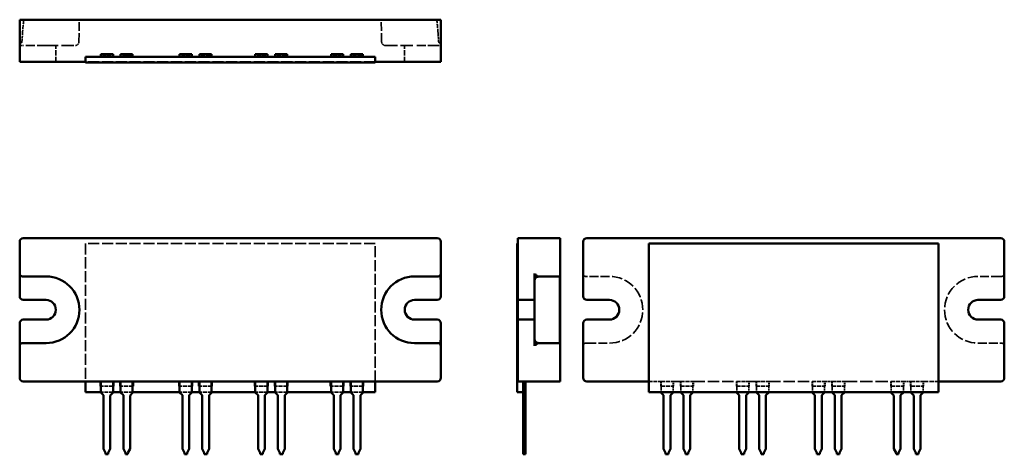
# Model space of a CAD drawing. Header units: millimetres. Extents: x 14 to 204, y 46 to 129.
import ezdxf

# ---------------------------------------------------------------- set-up
doc = ezdxf.new("R2010")
doc.units = ezdxf.units.MM
doc.header["$LTSCALE"] = 0.5
doc.linetypes.add('DASHED', pattern=[0.2068, 0.1655, -0.0413])
doc.layers.add('Arêtes cachées(ISO)', color=7, linetype='DASHED', lineweight=35)
doc.layers.add('Arêtes visibles(ISO)', color=7, linetype='Continuous', lineweight=50)

msp = doc.modelspace()

# ---------------------------------------------------------------- linework, layer by layer
at = {"layer": 'Arêtes cachées(ISO)', "ltscale": 20.513596}
for p, q in [((19.36, 129.43), (15.12, 129.43)), ((94.72, 129.43), (90.48, 129.43)), ((128.09, 79.94), (123.85, 79.94)), ((203.45, 79.94), (199.21, 79.94)), ((123.85, 67.07), (128.09, 67.07)), ((199.21, 67.07), (203.45, 67.07))]:
    msp.add_line(p, q, dxfattribs=at)
at = {"layer": 'Arêtes cachées(ISO)', "ltscale": 24.441263}
for p, q in [((19.36, 129.43), (25.79, 129.43)), ((84.04, 129.43), (90.48, 129.43))]:
    msp.add_line(p, q, dxfattribs=at)
at = {"layer": 'Arêtes cachées(ISO)', "ltscale": 20.371655}
for p, q in [((25.72, 125.22), (25.79, 129.43)), ((84.12, 125.22), (84.04, 129.43))]:
    msp.add_line(p, q, dxfattribs=at)
at = {"layer": 'Arêtes cachées(ISO)', "ltscale": 0.247391}
for p, q in [((25.79, 129.43), (25.79, 129.5)), ((84.04, 129.43), (84.04, 129.5))]:
    msp.add_line(p, q, dxfattribs=at)
at = {"layer": 'Arêtes cachées(ISO)', "ltscale": 0.920891}
for p, q in [((14.28, 124.53), (14.33, 124.53)), ((95.51, 124.53), (95.56, 124.53))]:
    msp.add_line(p, q, dxfattribs=at)
at = {"layer": 'Arêtes cachées(ISO)', "ltscale": 1.454854}
for p, q in [((14.33, 124.53), (14.34, 124.91)), ((95.5, 124.91), (95.51, 124.53))]:
    msp.add_line(p, q, dxfattribs=at)
at = {"layer": 'Arêtes cachées(ISO)', "ltscale": 2.84345}
for p, q in [((15.04, 124.53), (14.33, 124.53)), ((95.51, 124.53), (94.79, 124.53))]:
    msp.add_line(p, q, dxfattribs=at)
at = {"layer": 'Arêtes cachées(ISO)', "ltscale": 20.869131}
for p, q in [((19.36, 124.53), (15.04, 124.53)), ((94.79, 124.53), (90.48, 124.53))]:
    msp.add_line(p, q, dxfattribs=at)
at = {"layer": 'Arêtes cachées(ISO)', "ltscale": 28.671904}
for p, q in [((19.36, 124.53), (25.02, 124.53)), ((84.82, 124.53), (90.48, 124.53))]:
    msp.add_line(p, q, dxfattribs=at)
at = {"layer": 'Arêtes cachées(ISO)', "ltscale": 12.165568}
for p, q in [((21.26, 121.34), (21.26, 124.53)), ((88.57, 121.34), (88.57, 124.53))]:
    msp.add_line(p, q, dxfattribs=at)
at = {"layer": 'Arêtes cachées(ISO)', "ltscale": 25.734549}
for p, q in [((82.86, 121.34), (26.98, 121.34)), ((82.86, 86.29), (26.98, 86.29))]:
    msp.add_line(p, q, dxfattribs=at)
at = {"layer": 'Arêtes cachées(ISO)', "ltscale": 25.755653}
for p, q in [((26.98, 86.29), (26.98, 59.66)), ((82.86, 59.66), (82.86, 86.29))]:
    msp.add_line(p, q, dxfattribs=at)
at = {"layer": 'Arêtes cachées(ISO)', "ltscale": 3.405574}
for p, q in [((123.06, 79.36), (123.06, 80.25)), ((204.24, 80.25), (204.24, 79.36)), ((123.06, 66.75), (123.06, 67.65)), ((204.24, 67.65), (204.24, 66.75))]:
    msp.add_line(p, q, dxfattribs=at)
at = {"layer": 'Arêtes cachées(ISO)', "ltscale": 9.700628}
for p, q in [((123.56, 79.94), (123.85, 79.94)), ((203.45, 79.94), (203.74, 79.94)), ((123.85, 67.07), (123.56, 67.07)), ((203.74, 67.07), (203.45, 67.07))]:
    msp.add_line(p, q, dxfattribs=at)
at = {"layer": 'Arêtes cachées(ISO)', "ltscale": 8.657533}
msp.add_line((135.71, 59.66), (137.98, 59.66), dxfattribs=at)
at = {"layer": 'Arêtes cachées(ISO)', "ltscale": 0.290035}
for p, q in [((137.98, 59.66), (138.06, 59.66)), ((140.4, 59.66), (140.48, 59.66)), ((141.78, 59.66), (141.86, 59.66)), ((144.21, 59.66), (144.29, 59.66)), ((152.59, 59.66), (152.66, 59.66)), ((155.01, 59.66), (155.08, 59.66)), ((156.39, 59.66), (156.47, 59.66)), ((158.82, 59.66), (158.89, 59.66)), ((167.19, 59.66), (167.27, 59.66)), ((169.61, 59.66), (169.69, 59.66)), ((170.99, 59.66), (171.07, 59.66)), ((173.42, 59.66), (173.5, 59.66)), ((182.41, 59.66), (182.48, 59.66)), ((184.83, 59.66), (184.9, 59.66)), ((186.2, 59.66), (186.28, 59.66)), ((188.64, 59.66), (188.71, 59.66))]:
    msp.add_line(p, q, dxfattribs=at)
at = {"layer": 'Arêtes cachées(ISO)', "ltscale": 3.519691}
for p, q in [((137.98, 59.66), (137.98, 58.73)), ((138.06, 59.66), (138.06, 58.73)), ((140.4, 58.73), (140.4, 59.66)), ((140.48, 58.73), (140.48, 59.66)), ((141.78, 59.66), (141.78, 58.73)), ((141.86, 59.66), (141.86, 58.73)), ((144.21, 58.73), (144.21, 59.66)), ((144.29, 58.73), (144.29, 59.66)), ((152.59, 59.66), (152.59, 58.73)), ((152.66, 59.66), (152.66, 58.73)), ((155.01, 58.73), (155.01, 59.66)), ((155.08, 58.73), (155.08, 59.66)), ((156.39, 59.66), (156.39, 58.73)), ((156.47, 59.66), (156.47, 58.73)), ((158.82, 58.73), (158.82, 59.66)), ((158.89, 58.73), (158.89, 59.66)), ((167.19, 59.66), (167.19, 58.73)), ((167.27, 59.66), (167.27, 58.73)), ((169.61, 58.73), (169.61, 59.66)), ((169.69, 58.73), (169.69, 59.66)), ((170.99, 59.66), (170.99, 58.73)), ((171.07, 59.66), (171.07, 58.73)), ((173.42, 58.73), (173.42, 59.66)), ((173.5, 58.73), (173.5, 59.66)), ((182.41, 59.66), (182.41, 58.73)), ((182.48, 59.66), (182.48, 58.73)), ((184.83, 58.73), (184.83, 59.66)), ((184.9, 58.73), (184.9, 59.66)), ((186.2, 59.66), (186.2, 58.73)), ((186.28, 59.66), (186.28, 58.73)), ((188.64, 58.73), (188.64, 59.66)), ((188.71, 58.73), (188.71, 59.66))]:
    msp.add_line(p, q, dxfattribs=at)
at = {"layer": 'Arêtes cachées(ISO)', "ltscale": 8.916989}
for p, q in [((138.06, 59.66), (140.4, 59.66)), ((152.66, 59.66), (155.01, 59.66)), ((167.27, 59.66), (169.61, 59.66)), ((182.48, 59.66), (184.83, 59.66)), ((36.08, 58.73), (33.74, 58.73)), ((36.08, 57.59), (33.74, 57.59)), ((51.3, 58.73), (48.96, 58.73)), ((51.3, 57.59), (48.96, 57.59)), ((65.9, 58.73), (63.56, 58.73)), ((65.9, 57.59), (63.56, 57.59)), ((80.51, 58.73), (78.17, 58.73)), ((80.51, 57.59), (78.17, 57.59))]:
    msp.add_line(p, q, dxfattribs=at)
at = {"layer": 'Arêtes cachées(ISO)', "ltscale": 4.974874}
for p, q in [((140.48, 59.66), (141.78, 59.66)), ((155.08, 59.66), (156.39, 59.66)), ((169.69, 59.66), (170.99, 59.66))]:
    msp.add_line(p, q, dxfattribs=at)
at = {"layer": 'Arêtes cachées(ISO)', "ltscale": 8.951425}
for p, q in [((141.86, 59.66), (144.21, 59.66)), ((156.47, 59.66), (158.82, 59.66)), ((171.07, 59.66), (173.42, 59.66)), ((47.5, 58.73), (45.15, 58.73)), ((47.5, 57.59), (45.15, 57.59)), ((62.1, 58.73), (59.75, 58.73)), ((62.1, 57.59), (59.75, 57.59)), ((76.71, 58.73), (74.36, 58.73)), ((76.71, 57.59), (74.36, 57.59))]:
    msp.add_line(p, q, dxfattribs=at)
at = {"layer": 'Arêtes cachées(ISO)', "ltscale": 26.759031}
for p, q in [((144.29, 59.66), (152.59, 59.66)), ((158.89, 59.66), (167.19, 59.66))]:
    msp.add_line(p, q, dxfattribs=at)
at = {"layer": 'Arêtes cachées(ISO)', "ltscale": 28.724215}
msp.add_line((173.5, 59.66), (182.41, 59.66), dxfattribs=at)
at = {"layer": 'Arêtes cachées(ISO)', "ltscale": 4.949756}
msp.add_line((184.9, 59.66), (186.2, 59.66), dxfattribs=at)
at = {"layer": 'Arêtes cachées(ISO)', "ltscale": 8.976543}
for p, q in [((186.28, 59.66), (188.64, 59.66)), ((32.29, 58.73), (29.93, 58.73)), ((32.29, 57.59), (29.93, 57.59))]:
    msp.add_line(p, q, dxfattribs=at)
at = {"layer": 'Arêtes cachées(ISO)', "ltscale": 10.955159}
msp.add_line((188.71, 59.66), (191.59, 59.66), dxfattribs=at)
at = {"layer": 'Arêtes cachées(ISO)', "ltscale": 1.903676}
for p, q in [((111.42, 57.56), (111.92, 57.56)), ((111.42, 57.56), (111.92, 57.56)), ((111.42, 57.51), (111.92, 57.51)), ((111.42, 57.51), (111.92, 57.51)), ((111.42, 57.5), (111.92, 57.5)), ((111.42, 57.5), (111.92, 57.5)), ((111.42, 57.02), (111.92, 57.02)), ((111.42, 56.98), (111.92, 56.98))]:
    msp.add_line(p, q, dxfattribs=at)
at = {"layer": 'Arêtes cachées(ISO)', "ltscale": 9.49726}
for p, q in [((137.98, 58.73), (140.48, 58.73)), ((152.59, 58.73), (155.08, 58.73)), ((167.19, 58.73), (169.69, 58.73)), ((182.41, 58.73), (184.9, 58.73))]:
    msp.add_line(p, q, dxfattribs=at)
at = {"layer": 'Arêtes cachées(ISO)', "ltscale": 4.356619}
for p, q in [((138.06, 57.59), (138.06, 58.73)), ((140.4, 58.73), (140.4, 57.59)), ((141.86, 57.59), (141.86, 58.73)), ((144.21, 58.73), (144.21, 57.59)), ((152.66, 57.59), (152.66, 58.73)), ((155.01, 58.73), (155.01, 57.59)), ((156.47, 57.59), (156.47, 58.73)), ((158.82, 58.73), (158.82, 57.59)), ((167.27, 57.59), (167.27, 58.73)), ((169.61, 58.73), (169.61, 57.59)), ((171.07, 57.59), (171.07, 58.73)), ((173.42, 58.73), (173.42, 57.59)), ((182.48, 58.73), (182.48, 57.59)), ((184.83, 57.59), (184.83, 58.73)), ((186.28, 57.59), (186.28, 58.73)), ((188.64, 58.73), (188.64, 57.59))]:
    msp.add_line(p, q, dxfattribs=at)
at = {"layer": 'Arêtes cachées(ISO)', "ltscale": 9.531695}
for p, q in [((141.78, 58.73), (144.29, 58.73)), ((156.39, 58.73), (158.89, 58.73)), ((170.99, 58.73), (173.5, 58.73))]:
    msp.add_line(p, q, dxfattribs=at)
at = {"layer": 'Arêtes cachées(ISO)', "ltscale": 9.556814}
msp.add_line((186.2, 58.73), (188.71, 58.73), dxfattribs=at)
at = {"layer": 'Arêtes cachées(ISO)', "ltscale": 6.485805, "flags": 128}
for points in [[(14.7, 125.21), (14.71, 125.28), (14.71, 125.35), (14.72, 125.42), (14.73, 125.49), (14.73, 125.57), (14.74, 125.64), (14.74, 125.71), (14.75, 125.78), (14.75, 125.85), (14.76, 125.92), (14.76, 125.99), (14.77, 126.06), (14.78, 126.13), (14.78, 126.2), (14.79, 126.27), (14.79, 126.34), (14.8, 126.41), (14.8, 126.49), (14.81, 126.56), (14.81, 126.63), (14.81, 126.7), (14.82, 126.77), (14.82, 126.84), (14.83, 126.91)], [(95.01, 126.91), (95.01, 126.84), (95.02, 126.77), (95.02, 126.7), (95.03, 126.63), (95.03, 126.56), (95.04, 126.49), (95.04, 126.41), (95.05, 126.34), (95.05, 126.27), (95.06, 126.2), (95.06, 126.13), (95.07, 126.06), (95.07, 125.99), (95.08, 125.92), (95.08, 125.85), (95.09, 125.78), (95.1, 125.71), (95.1, 125.64), (95.11, 125.57), (95.11, 125.49), (95.12, 125.42), (95.12, 125.35), (95.13, 125.28), (95.13, 125.21)], [(123.56, 67.07), (123.55, 67.07), (123.55, 67.07), (123.54, 67.07), (123.54, 67.07), (123.54, 67.07), (123.53, 67.07), (123.53, 67.07), (123.52, 67.06), (123.52, 67.06), (123.51, 67.06), (123.51, 67.06), (123.5, 67.06), (123.49, 67.06), (123.49, 67.06), (123.48, 67.06), (123.48, 67.06), (123.47, 67.06), (123.47, 67.06), (123.46, 67.06), (123.46, 67.06), (123.45, 67.06), (123.45, 67.05), (123.44, 67.05), (123.43, 67.05)], [(203.87, 67.05), (203.86, 67.05), (203.85, 67.05), (203.85, 67.06), (203.84, 67.06), (203.84, 67.06), (203.83, 67.06), (203.83, 67.06), (203.82, 67.06), (203.81, 67.06), (203.81, 67.06), (203.8, 67.06), (203.8, 67.06), (203.79, 67.06), (203.79, 67.06), (203.78, 67.06), (203.78, 67.06), (203.77, 67.07), (203.77, 67.07), (203.76, 67.07), (203.76, 67.07), (203.75, 67.07), (203.75, 67.07), (203.74, 67.07), (203.74, 67.07)]]:
    msp.add_lwpolyline(points, dxfattribs=at)
at = {"layer": 'Arêtes cachées(ISO)', "ltscale": 2.324016, "flags": 128}
for points in [[(14.34, 124.91), (14.35, 124.92), (14.37, 124.92), (14.38, 124.92), (14.4, 124.93), (14.42, 124.93), (14.44, 124.94), (14.45, 124.95), (14.47, 124.96), (14.49, 124.97), (14.51, 124.98), (14.53, 124.99), (14.55, 125), (14.57, 125.01), (14.59, 125.03), (14.61, 125.04), (14.62, 125.06), (14.64, 125.07), (14.65, 125.09), (14.67, 125.11), (14.68, 125.13), (14.69, 125.15), (14.69, 125.17), (14.7, 125.19), (14.7, 125.21)], [(204.23, 66.76), (204.22, 66.79), (204.2, 66.81), (204.19, 66.84), (204.17, 66.86), (204.15, 66.88), (204.13, 66.9), (204.11, 66.92), (204.09, 66.94), (204.07, 66.95), (204.05, 66.97), (204.04, 66.98), (204.02, 66.99), (204, 67), (203.98, 67.01), (203.96, 67.02), (203.95, 67.03), (203.93, 67.03), (203.92, 67.04), (203.9, 67.04), (203.89, 67.04), (203.88, 67.05), (203.87, 67.05), (203.87, 67.05), (203.87, 67.05)]]:
    msp.add_lwpolyline(points, dxfattribs=at)
at = {"layer": 'Arêtes cachées(ISO)', "ltscale": 2.324026, "flags": 128}
for points in [[(95.13, 125.21), (95.14, 125.19), (95.14, 125.17), (95.15, 125.15), (95.16, 125.13), (95.17, 125.11), (95.18, 125.1), (95.2, 125.08), (95.21, 125.06), (95.23, 125.05), (95.25, 125.03), (95.27, 125.02), (95.28, 125), (95.3, 124.99), (95.32, 124.98), (95.34, 124.97), (95.36, 124.96), (95.38, 124.95), (95.4, 124.94), (95.42, 124.93), (95.44, 124.93), (95.46, 124.92), (95.47, 124.92), (95.49, 124.92), (95.5, 124.91)], [(123.43, 67.05), (123.43, 67.05), (123.43, 67.05), (123.42, 67.05), (123.41, 67.05), (123.4, 67.04), (123.38, 67.04), (123.37, 67.03), (123.36, 67.03), (123.34, 67.02), (123.32, 67.01), (123.3, 67), (123.28, 66.99), (123.26, 66.98), (123.24, 66.97), (123.22, 66.95), (123.2, 66.94), (123.18, 66.92), (123.16, 66.9), (123.15, 66.88), (123.13, 66.86), (123.11, 66.84), (123.1, 66.81), (123.08, 66.79), (123.07, 66.76)]]:
    msp.add_lwpolyline(points, dxfattribs=at)
at = {"layer": 'Arêtes cachées(ISO)', "ltscale": 3.732745, "flags": 128}
for points in [[(123.06, 79.36), (123.06, 79.39), (123.06, 79.43), (123.06, 79.47), (123.06, 79.51), (123.06, 79.54), (123.06, 79.58), (123.06, 79.62), (123.06, 79.66), (123.06, 79.71), (123.06, 79.75), (123.06, 79.79), (123.06, 79.83), (123.06, 79.87), (123.06, 79.91), (123.06, 79.95), (123.07, 79.98), (123.07, 80.02), (123.07, 80.05), (123.07, 80.09), (123.07, 80.12), (123.07, 80.15), (123.07, 80.18), (123.07, 80.21), (123.07, 80.24)], [(204.23, 80.24), (204.23, 80.21), (204.23, 80.18), (204.23, 80.15), (204.23, 80.12), (204.23, 80.09), (204.23, 80.05), (204.23, 80.02), (204.23, 79.98), (204.23, 79.95), (204.23, 79.91), (204.23, 79.87), (204.24, 79.83), (204.24, 79.79), (204.24, 79.75), (204.24, 79.71), (204.24, 79.66), (204.24, 79.62), (204.24, 79.58), (204.24, 79.54), (204.24, 79.51), (204.24, 79.47), (204.24, 79.43), (204.24, 79.39), (204.24, 79.36)]]:
    msp.add_lwpolyline(points, dxfattribs=at)
at = {"layer": 'Arêtes cachées(ISO)', "ltscale": 2.324019, "flags": 128}
msp.add_lwpolyline([(123.07, 80.24), (123.08, 80.21), (123.1, 80.19), (123.11, 80.17), (123.13, 80.14), (123.15, 80.12), (123.17, 80.1), (123.19, 80.08), (123.2, 80.07), (123.22, 80.05), (123.24, 80.04), (123.26, 80.02), (123.28, 80.01), (123.3, 80), (123.32, 79.99), (123.34, 79.98), (123.35, 79.98), (123.37, 79.97), (123.38, 79.97), (123.4, 79.96), (123.41, 79.96), (123.42, 79.96), (123.42, 79.95), (123.43, 79.95), (123.43, 79.95)], dxfattribs=at)
at = {"layer": 'Arêtes cachées(ISO)', "ltscale": 6.485804, "flags": 128}
for points in [[(123.43, 79.95), (123.44, 79.95), (123.45, 79.95), (123.45, 79.95), (123.46, 79.95), (123.46, 79.95), (123.47, 79.94), (123.47, 79.94), (123.48, 79.94), (123.48, 79.94), (123.49, 79.94), (123.49, 79.94), (123.5, 79.94), (123.51, 79.94), (123.51, 79.94), (123.52, 79.94), (123.52, 79.94), (123.53, 79.94), (123.53, 79.94), (123.54, 79.94), (123.54, 79.94), (123.54, 79.94), (123.55, 79.94), (123.55, 79.94), (123.56, 79.94)], [(203.74, 79.94), (203.74, 79.94), (203.75, 79.94), (203.75, 79.94), (203.76, 79.94), (203.76, 79.94), (203.77, 79.94), (203.77, 79.94), (203.78, 79.94), (203.78, 79.94), (203.79, 79.94), (203.79, 79.94), (203.8, 79.94), (203.8, 79.94), (203.81, 79.94), (203.81, 79.94), (203.82, 79.94), (203.83, 79.94), (203.83, 79.94), (203.84, 79.95), (203.84, 79.95), (203.85, 79.95), (203.85, 79.95), (203.86, 79.95), (203.87, 79.95)]]:
    msp.add_lwpolyline(points, dxfattribs=at)
at = {"layer": 'Arêtes cachées(ISO)', "ltscale": 2.324028, "flags": 128}
msp.add_lwpolyline([(203.87, 79.95), (203.87, 79.95), (203.87, 79.95), (203.88, 79.96), (203.89, 79.96), (203.9, 79.96), (203.91, 79.97), (203.93, 79.97), (203.94, 79.98), (203.96, 79.98), (203.98, 79.99), (204, 80), (204.01, 80.01), (204.03, 80.02), (204.05, 80.04), (204.07, 80.05), (204.09, 80.07), (204.11, 80.08), (204.13, 80.1), (204.15, 80.12), (204.17, 80.14), (204.19, 80.17), (204.2, 80.19), (204.22, 80.21), (204.23, 80.24)], dxfattribs=at)
at = {"layer": 'Arêtes cachées(ISO)', "ltscale": 3.732741, "flags": 128}
for points in [[(123.07, 66.76), (123.07, 66.79), (123.07, 66.82), (123.07, 66.85), (123.07, 66.89), (123.07, 66.92), (123.07, 66.95), (123.07, 66.99), (123.07, 67.02), (123.06, 67.06), (123.06, 67.1), (123.06, 67.13), (123.06, 67.17), (123.06, 67.21), (123.06, 67.26), (123.06, 67.3), (123.06, 67.34), (123.06, 67.38), (123.06, 67.42), (123.06, 67.46), (123.06, 67.5), (123.06, 67.54), (123.06, 67.57), (123.06, 67.61), (123.06, 67.65)], [(204.24, 67.65), (204.24, 67.61), (204.24, 67.57), (204.24, 67.54), (204.24, 67.5), (204.24, 67.46), (204.24, 67.42), (204.24, 67.38), (204.24, 67.34), (204.24, 67.3), (204.24, 67.26), (204.24, 67.21), (204.24, 67.17), (204.23, 67.13), (204.23, 67.1), (204.23, 67.06), (204.23, 67.02), (204.23, 66.99), (204.23, 66.95), (204.23, 66.92), (204.23, 66.89), (204.23, 66.85), (204.23, 66.82), (204.23, 66.79), (204.23, 66.76)]]:
    msp.add_lwpolyline(points, dxfattribs=at)
at = {"layer": 'Arêtes cachées(ISO)', "ltscale": 4.140003}
for centre, start, end in [((25.02, 125.23), 270, 359), ((84.82, 125.23), 181, 270)]:
    msp.add_arc(centre, 0.7, start, end, dxfattribs=at)
at = {"layer": 'Arêtes cachées(ISO)', "ltscale": 0.920891}
for centre, start, end in [((123.56, 80.49), 180, 205.2118), ((203.74, 80.49), 334.7882, 0), ((123.56, 66.52), 154.7882, 180), ((203.74, 66.52), 0, 25.2118)]:
    msp.add_arc(centre, 0.55, start, end, dxfattribs=at)
at = {"layer": 'Arêtes cachées(ISO)', "ltscale": 1.454854}
for centre, start, end in [((123.56, 80.49), 205.2118, 206.7963), ((203.74, 80.49), 333.2037, 334.7882), ((123.56, 66.52), 153.2037, 154.7882), ((203.74, 66.52), 25.2118, 26.7963)]:
    msp.add_arc(centre, 0.55, start, end, dxfattribs=at)
at = {"layer": 'Arêtes cachées(ISO)', "ltscale": 24.441263}
for centre, start, end in [((128.09, 73.5), 270, 90), ((199.21, 73.5), 90, 270)]:
    msp.add_arc(centre, 6.44, start, end, dxfattribs=at)
at = {"layer": 'Arêtes cachées(ISO)', "ltscale": 9.700628}
for centre, major_axis, start_param, end_param in [((14.42, 89.32), (0.7, 40.11), 0.000305, 0.356521), ((95.42, 89.32), (-0.7, 40.11), 5.926664, 6.282881)]:
    msp.add_ellipse(centre, major_axis=major_axis, ratio=0.01745, start_param=start_param, end_param=end_param, dxfattribs=at)
at = {"layer": 'Arêtes visibles(ISO)'}
for p, q in [((14.28, 129.5), (14.98, 129.5)), ((14.28, 121.34), (14.28, 129.5)), ((94.86, 129.5), (14.98, 129.5)), ((94.86, 129.5), (95.56, 129.5)), ((95.56, 121.34), (95.56, 129.5)), ((26.98, 122.34), (26.98, 121.24)), ((82.86, 122.34), (26.98, 122.34)), ((29.93, 122.35), (29.86, 122.35)), ((29.86, 122.34), (29.86, 122.35)), ((30.48, 122.85), (29.93, 122.85)), ((29.93, 122.35), (29.93, 122.85)), ((29.93, 122.35), (30.48, 122.35)), ((30.87, 122.85), (30.48, 122.85)), ((30.48, 122.35), (30.48, 122.85)), ((30.48, 122.35), (30.87, 122.35)), ((31.37, 122.85), (30.87, 122.85)), ((30.87, 122.35), (30.87, 122.85)), ((30.87, 122.35), (31.37, 122.35)), ((31.76, 122.85), (31.37, 122.85)), ((31.37, 122.35), (31.37, 122.85)), ((31.37, 122.35), (31.76, 122.35)), ((32.29, 122.85), (31.76, 122.85)), ((31.76, 122.35), (31.76, 122.85)), ((31.76, 122.35), (32.29, 122.35)), ((32.29, 122.35), (32.29, 122.85)), ((32.37, 122.35), (32.29, 122.35)), ((32.37, 122.34), (32.37, 122.35)), ((33.74, 122.35), (33.67, 122.35)), ((33.67, 122.34), (33.67, 122.35)), ((34.29, 122.85), (33.74, 122.85)), ((33.74, 122.35), (33.74, 122.85)), ((34.29, 122.35), (33.74, 122.35)), ((34.68, 122.85), (34.29, 122.85)), ((34.29, 122.35), (34.29, 122.85)), ((34.68, 122.35), (34.29, 122.35)), ((35.18, 122.85), (34.68, 122.85)), ((34.68, 122.35), (34.68, 122.85)), ((35.18, 122.35), (34.68, 122.35)), ((35.57, 122.85), (35.18, 122.85)), ((35.18, 122.35), (35.18, 122.85)), ((35.57, 122.35), (35.18, 122.35)), ((36.08, 122.85), (35.57, 122.85)), ((35.57, 122.35), (35.57, 122.85)), ((36.08, 122.35), (35.57, 122.35)), ((36.08, 122.35), (36.08, 122.85)), ((36.16, 122.35), (36.08, 122.35)), ((36.16, 122.34), (36.16, 122.35)), ((45.15, 122.35), (45.07, 122.35)), ((45.07, 122.34), (45.07, 122.35)), ((45.69, 122.85), (45.15, 122.85)), ((45.15, 122.35), (45.15, 122.85)), ((45.15, 122.35), (45.69, 122.35)), ((46.08, 122.85), (45.69, 122.85)), ((45.69, 122.35), (45.69, 122.85)), ((45.69, 122.35), (46.08, 122.35)), ((46.62, 122.85), (46.08, 122.85)), ((46.08, 122.35), (46.08, 122.85)), ((46.08, 122.35), (46.62, 122.35)), ((47.01, 122.85), (46.62, 122.85)), ((46.62, 122.35), (46.62, 122.85)), ((46.62, 122.35), (47.01, 122.35)), ((47.5, 122.85), (47.01, 122.85)), ((47.01, 122.35), (47.01, 122.85)), ((47.01, 122.35), (47.5, 122.35)), ((47.5, 122.35), (47.5, 122.85)), ((47.57, 122.35), (47.5, 122.35)), ((47.57, 122.34), (47.57, 122.35)), ((48.96, 122.35), (48.88, 122.35)), ((48.88, 122.34), (48.88, 122.35)), ((49.5, 122.85), (48.96, 122.85)), ((48.96, 122.35), (48.96, 122.85)), ((48.96, 122.35), (49.5, 122.35)), ((49.89, 122.85), (49.5, 122.85)), ((49.5, 122.35), (49.5, 122.85)), ((49.5, 122.35), (49.89, 122.35)), ((50.43, 122.85), (49.89, 122.85)), ((49.89, 122.35), (49.89, 122.85)), ((49.89, 122.35), (50.43, 122.35)), ((50.82, 122.85), (50.43, 122.85)), ((50.43, 122.35), (50.43, 122.85)), ((50.43, 122.35), (50.82, 122.35)), ((51.3, 122.85), (50.82, 122.85)), ((50.82, 122.35), (50.82, 122.85)), ((50.82, 122.35), (51.3, 122.35)), ((51.3, 122.35), (51.3, 122.85)), ((51.38, 122.35), (51.3, 122.35)), ((51.38, 122.34), (51.38, 122.35)), ((59.75, 122.35), (59.68, 122.35)), ((59.68, 122.34), (59.68, 122.35)), ((60.3, 122.85), (59.75, 122.85)), ((59.75, 122.35), (59.75, 122.85)), ((59.75, 122.35), (60.3, 122.35)), ((60.68, 122.85), (60.3, 122.85)), ((60.3, 122.35), (60.3, 122.85)), ((60.3, 122.35), (60.68, 122.35)), ((61.23, 122.85), (60.68, 122.85)), ((60.68, 122.35), (60.68, 122.85)), ((60.68, 122.35), (61.23, 122.35)), ((61.61, 122.85), (61.23, 122.85)), ((61.23, 122.35), (61.23, 122.85)), ((61.23, 122.35), (61.61, 122.35)), ((61.61, 122.35), (61.61, 122.85)), ((62.1, 122.85), (61.61, 122.85)), ((61.61, 122.35), (62.1, 122.35)), ((62.1, 122.35), (62.1, 122.85)), ((62.18, 122.35), (62.1, 122.35)), ((62.18, 122.34), (62.18, 122.35)), ((63.56, 122.35), (63.49, 122.35)), ((63.49, 122.34), (63.49, 122.35)), ((64.11, 122.85), (63.56, 122.85)), ((63.56, 122.35), (63.56, 122.85)), ((63.56, 122.35), (64.11, 122.35)), ((64.11, 122.35), (64.11, 122.85)), ((64.49, 122.85), (64.11, 122.85)), ((64.11, 122.35), (64.49, 122.35)), ((65.04, 122.85), (64.49, 122.85)), ((64.49, 122.35), (64.49, 122.85)), ((64.49, 122.35), (65.04, 122.35)), ((65.42, 122.85), (65.04, 122.85)), ((65.04, 122.35), (65.04, 122.85)), ((65.04, 122.35), (65.42, 122.35)), ((65.9, 122.85), (65.42, 122.85)), ((65.42, 122.35), (65.42, 122.85)), ((65.42, 122.35), (65.9, 122.35)), ((65.9, 122.35), (65.9, 122.85)), ((65.98, 122.35), (65.9, 122.35)), ((65.98, 122.34), (65.98, 122.35)), ((74.36, 122.35), (74.28, 122.35)), ((74.28, 122.34), (74.28, 122.35)), ((74.9, 122.85), (74.36, 122.85)), ((74.36, 122.35), (74.36, 122.85)), ((74.36, 122.35), (74.9, 122.35)), ((74.9, 122.35), (74.9, 122.85)), ((75.29, 122.85), (74.9, 122.85)), ((74.9, 122.35), (75.29, 122.35)), ((75.83, 122.85), (75.29, 122.85)), ((75.29, 122.35), (75.29, 122.85)), ((75.29, 122.35), (75.83, 122.35)), ((76.22, 122.85), (75.83, 122.85)), ((75.83, 122.35), (75.83, 122.85)), ((75.83, 122.35), (76.22, 122.35)), ((76.71, 122.85), (76.22, 122.85)), ((76.22, 122.35), (76.22, 122.85)), ((76.22, 122.35), (76.71, 122.35)), ((76.71, 122.35), (76.71, 122.85)), ((76.78, 122.35), (76.71, 122.35)), ((76.78, 122.34), (76.78, 122.35)), ((78.17, 122.35), (78.09, 122.35)), ((78.09, 122.34), (78.09, 122.35)), ((78.72, 122.85), (78.17, 122.85)), ((78.17, 122.35), (78.17, 122.85)), ((78.17, 122.35), (78.72, 122.35)), ((79.1, 122.85), (78.72, 122.85)), ((78.72, 122.35), (78.72, 122.85)), ((78.72, 122.35), (79.1, 122.35)), ((79.64, 122.85), (79.1, 122.85)), ((79.1, 122.35), (79.1, 122.85)), ((79.1, 122.35), (79.64, 122.35)), ((80.03, 122.85), (79.64, 122.85)), ((79.64, 122.35), (79.64, 122.85)), ((79.64, 122.35), (80.03, 122.35)), ((80.03, 122.35), (80.03, 122.85)), ((80.51, 122.85), (80.03, 122.85)), ((80.03, 122.35), (80.51, 122.35)), ((80.51, 122.35), (80.51, 122.85)), ((80.59, 122.35), (80.51, 122.35)), ((80.59, 122.34), (80.59, 122.35)), ((82.86, 122.34), (82.86, 121.24)), ((14.28, 121.34), (14.98, 121.34)), ((26.98, 121.34), (14.98, 121.34)), ((26.98, 121.24), (82.86, 121.24)), ((94.86, 121.34), (82.86, 121.34)), ((94.86, 121.34), (95.56, 121.34)), ((14.28, 80.49), (14.28, 86.64)), ((14.98, 87.34), (94.86, 87.34)), ((95.56, 86.64), (95.56, 80.49)), ((110.41, 86.29), (110.31, 86.29)), ((110.31, 86.29), (110.31, 57.59)), ((110.41, 87.34), (110.41, 86.64)), ((110.41, 87.34), (118.57, 87.34)), ((110.41, 76.11), (110.41, 86.64)), ((118.57, 87.34), (118.57, 86.64)), ((118.57, 80.49), (118.57, 86.64)), ((123.01, 86.64), (123.01, 76.11)), ((203.59, 87.34), (123.71, 87.34)), ((135.71, 86.29), (191.59, 86.29)), ((135.71, 57.59), (135.71, 86.29)), ((191.59, 86.29), (191.59, 57.59)), ((204.29, 76.11), (204.29, 86.64)), ((14.28, 76.11), (14.28, 80.49)), ((14.33, 80.25), (14.33, 79.36)), ((19.36, 79.94), (14.83, 79.94)), ((95.01, 79.94), (90.48, 79.94)), ((95.51, 79.36), (95.51, 80.25)), ((95.56, 80.49), (95.56, 76.11)), ((113.61, 76.11), (113.61, 80.49)), ((114.3, 79.86), (118.51, 79.94)), ((115.99, 79.94), (118.57, 79.94)), ((118.51, 79.94), (118.51, 67.07)), ((118.57, 80.49), (118.57, 79.94)), ((118.57, 67.07), (118.57, 79.94)), ((110.41, 76.11), (110.41, 75.41)), ((113.61, 76.11), (113.61, 75.41)), ((14.98, 75.41), (19.36, 75.41)), ((90.48, 75.41), (94.86, 75.41)), ((110.41, 75.41), (113.61, 75.41)), ((110.41, 71.6), (110.41, 75.41)), ((113.61, 75.41), (113.61, 71.6)), ((123.71, 75.41), (128.09, 75.41)), ((199.21, 75.41), (203.59, 75.41)), ((14.28, 66.52), (14.28, 70.9)), ((19.36, 71.6), (14.98, 71.6)), ((94.86, 71.6), (90.48, 71.6)), ((95.56, 70.9), (95.56, 66.52)), ((110.41, 71.6), (110.41, 70.9)), ((110.41, 71.6), (113.61, 71.6)), ((110.41, 60.36), (110.41, 70.9)), ((113.61, 71.6), (113.61, 70.9)), ((113.61, 66.52), (113.61, 70.9)), ((123.01, 70.9), (123.01, 60.36)), ((128.09, 71.6), (123.71, 71.6)), ((203.59, 71.6), (199.21, 71.6)), ((204.29, 60.36), (204.29, 70.9)), ((14.28, 60.36), (14.28, 66.52)), ((14.33, 67.65), (14.33, 66.75)), ((14.83, 67.07), (19.36, 67.07)), ((90.48, 67.07), (95.01, 67.07)), ((95.51, 66.75), (95.51, 67.65)), ((95.56, 66.52), (95.56, 60.36)), ((118.51, 67.07), (114.3, 67.14)), ((115.99, 67.07), (118.57, 67.07)), ((118.57, 67.07), (118.57, 66.52)), ((118.57, 60.36), (118.57, 66.52)), ((94.86, 59.66), (14.98, 59.66)), ((26.98, 57.59), (26.98, 59.66)), ((29.86, 58.73), (29.86, 59.66)), ((29.93, 57.52), (29.93, 59.66)), ((32.29, 59.66), (32.29, 57.51)), ((32.37, 59.66), (32.37, 58.73)), ((33.67, 58.73), (33.67, 59.66)), ((33.74, 57.52), (33.74, 59.66)), ((36.08, 59.66), (36.08, 57.5)), ((36.16, 59.66), (36.16, 58.73)), ((45.07, 58.73), (45.07, 59.66)), ((45.15, 57.56), (45.15, 59.66)), ((47.5, 59.66), (47.5, 57.51)), ((47.57, 59.66), (47.57, 58.73)), ((48.88, 58.73), (48.88, 59.66)), ((48.96, 57.56), (48.96, 59.66)), ((51.3, 59.66), (51.3, 57.5)), ((51.38, 59.66), (51.38, 58.73)), ((59.68, 58.73), (59.68, 59.66)), ((59.75, 57.56), (59.75, 59.66)), ((62.1, 59.66), (62.1, 57.51)), ((62.18, 59.66), (62.18, 58.73)), ((63.49, 58.73), (63.49, 59.66)), ((63.56, 57.56), (63.56, 59.66)), ((65.9, 59.66), (65.9, 57.5)), ((65.98, 59.66), (65.98, 58.73)), ((74.28, 58.73), (74.28, 59.66)), ((74.36, 57.56), (74.36, 59.66)), ((76.71, 59.66), (76.71, 57.51)), ((76.78, 59.66), (76.78, 58.73)), ((78.09, 58.73), (78.09, 59.66)), ((78.17, 57.56), (78.17, 59.66)), ((80.51, 59.66), (80.51, 57.5)), ((80.59, 59.66), (80.59, 58.73)), ((82.86, 59.66), (82.86, 57.59)), ((110.41, 60.36), (110.41, 59.66)), ((110.41, 59.66), (118.57, 59.66)), ((111.41, 57.59), (111.41, 59.66)), ((111.42, 58.73), (111.42, 59.66)), ((111.92, 57.52), (111.92, 59.66)), ((118.57, 60.36), (118.57, 59.66)), ((123.71, 59.66), (135.71, 59.66)), ((191.59, 59.66), (203.59, 59.66)), ((29.93, 57.59), (26.98, 57.59)), ((29.93, 58.73), (29.86, 58.73)), ((30.48, 57.01), (29.93, 57.52)), ((30.48, 46.69), (30.48, 57.01)), ((32.29, 57.51), (31.76, 56.98)), ((32.37, 58.73), (32.29, 58.73)), ((33.74, 57.59), (32.29, 57.59)), ((33.74, 58.73), (33.67, 58.73)), ((34.29, 57.01), (33.74, 57.52)), ((34.29, 46.69), (34.29, 57.01)), ((36.08, 57.5), (35.57, 56.98)), ((36.16, 58.73), (36.08, 58.73)), ((45.15, 57.59), (36.08, 57.59)), ((45.15, 58.73), (45.07, 58.73)), ((45.69, 57.01), (45.15, 57.56)), ((45.69, 46.69), (45.69, 57.01)), ((47.5, 57.51), (47.01, 57.02)), ((47.01, 57.02), (47.01, 46.69)), ((47.57, 58.73), (47.5, 58.73)), ((48.96, 57.59), (47.5, 57.59)), ((48.96, 58.73), (48.88, 58.73)), ((49.5, 57.01), (48.96, 57.56)), ((49.5, 46.69), (49.5, 57.01)), ((51.3, 57.5), (50.82, 57.02)), ((50.82, 57.02), (50.82, 46.69)), ((51.38, 58.73), (51.3, 58.73)), ((59.75, 57.59), (51.3, 57.59)), ((59.75, 58.73), (59.68, 58.73)), ((60.3, 57.01), (59.75, 57.56)), ((60.3, 46.69), (60.3, 57.01)), ((62.1, 57.51), (61.61, 57.02)), ((61.61, 57.02), (61.61, 46.69)), ((62.18, 58.73), (62.1, 58.73)), ((63.56, 57.59), (62.1, 57.59)), ((63.56, 58.73), (63.49, 58.73)), ((64.11, 57.01), (63.56, 57.56)), ((64.11, 46.69), (64.11, 57.01)), ((65.9, 57.5), (65.42, 57.02)), ((65.42, 57.02), (65.42, 46.69)), ((65.98, 58.73), (65.9, 58.73)), ((74.36, 57.59), (65.9, 57.59)), ((74.36, 58.73), (74.28, 58.73)), ((74.9, 57.01), (74.36, 57.56)), ((74.9, 46.69), (74.9, 57.01)), ((76.71, 57.51), (76.22, 57.02)), ((76.22, 57.02), (76.22, 46.69)), ((76.78, 58.73), (76.71, 58.73)), ((78.17, 57.59), (76.71, 57.59)), ((78.17, 58.73), (78.09, 58.73)), ((78.72, 57.01), (78.17, 57.56)), ((78.72, 46.69), (78.72, 57.01)), ((80.51, 57.5), (80.03, 57.02)), ((80.03, 57.02), (80.03, 46.69)), ((80.59, 58.73), (80.51, 58.73)), ((82.86, 57.59), (80.51, 57.59)), ((111.41, 57.59), (110.31, 57.59)), ((111.41, 58.73), (111.42, 58.73)), ((111.42, 58.73), (111.42, 57.52)), ((111.42, 57.52), (111.92, 57.52)), ((111.42, 57.52), (111.42, 57.01)), ((111.42, 57.01), (111.92, 57.01)), ((111.42, 57.01), (111.42, 46.69)), ((111.92, 57.01), (111.92, 57.52)), ((111.92, 46.69), (111.92, 57.01)), ((191.59, 57.59), (135.71, 57.59)), ((138.06, 57.5), (138.06, 57.59)), ((138.54, 57.02), (138.06, 57.5)), ((138.54, 46.69), (138.54, 57.02)), ((140.4, 57.56), (139.85, 57.01)), ((139.85, 57.01), (139.85, 46.69)), ((140.4, 57.59), (140.4, 57.56)), ((141.86, 57.51), (141.86, 57.59)), ((142.35, 57.02), (141.86, 57.51)), ((142.35, 46.69), (142.35, 57.02)), ((144.21, 57.56), (143.66, 57.01)), ((143.66, 57.01), (143.66, 46.69)), ((144.21, 57.59), (144.21, 57.56)), ((152.66, 57.5), (152.66, 57.59)), ((153.15, 57.02), (152.66, 57.5)), ((153.15, 46.69), (153.15, 57.02)), ((155.01, 57.56), (154.46, 57.01)), ((154.46, 57.01), (154.46, 46.69)), ((155.01, 57.59), (155.01, 57.56)), ((156.47, 57.51), (156.47, 57.59)), ((156.96, 57.02), (156.47, 57.51)), ((156.96, 46.69), (156.96, 57.02)), ((158.82, 57.56), (158.27, 57.01)), ((158.27, 57.01), (158.27, 46.69)), ((158.82, 57.59), (158.82, 57.56)), ((167.27, 57.5), (167.27, 57.59)), ((167.75, 57.02), (167.27, 57.5)), ((167.75, 46.69), (167.75, 57.02)), ((169.61, 57.56), (169.06, 57.01)), ((169.06, 57.01), (169.06, 46.69)), ((169.61, 57.59), (169.61, 57.56)), ((171.07, 57.51), (171.07, 57.59)), ((171.56, 57.02), (171.07, 57.51)), ((171.56, 46.69), (171.56, 57.02)), ((173.42, 57.56), (172.87, 57.01)), ((172.87, 57.01), (172.87, 46.69)), ((173.42, 57.59), (173.42, 57.56)), ((182.48, 57.59), (182.48, 57.5)), ((182.48, 57.5), (183, 56.98)), ((184.28, 57.01), (184.83, 57.52)), ((184.28, 46.69), (184.28, 57.01)), ((184.83, 57.52), (184.83, 57.59)), ((186.28, 57.51), (186.28, 57.59)), ((186.81, 56.98), (186.28, 57.51)), ((188.64, 57.52), (188.09, 57.01)), ((188.09, 57.01), (188.09, 46.69)), ((188.64, 57.59), (188.64, 57.52)), ((31.76, 56.98), (31.76, 46.69)), ((35.57, 56.98), (35.57, 46.69)), ((183, 56.98), (183, 46.69)), ((186.81, 46.69), (186.81, 56.98)), ((30.87, 45.86), (30.48, 46.69)), ((30.87, 45.6), (30.87, 45.86)), ((31.76, 46.69), (31.37, 45.86)), ((31.37, 45.86), (31.37, 45.6)), ((34.68, 45.86), (34.29, 46.69)), ((34.68, 45.6), (34.68, 45.86)), ((35.57, 46.69), (35.18, 45.86)), ((35.18, 45.86), (35.18, 45.6)), ((46.08, 45.86), (45.69, 46.69)), ((46.08, 45.6), (46.08, 45.86)), ((47.01, 46.69), (46.62, 45.86)), ((46.62, 45.86), (46.62, 45.6)), ((49.89, 45.86), (49.5, 46.69)), ((49.89, 45.6), (49.89, 45.86)), ((50.82, 46.69), (50.43, 45.86)), ((50.43, 45.86), (50.43, 45.6)), ((60.68, 45.86), (60.3, 46.69)), ((60.68, 45.6), (60.68, 45.86)), ((61.61, 46.69), (61.23, 45.86)), ((61.23, 45.86), (61.23, 45.6)), ((64.49, 45.86), (64.11, 46.69)), ((64.49, 45.6), (64.49, 45.86)), ((65.42, 46.69), (65.04, 45.86)), ((65.04, 45.86), (65.04, 45.6)), ((75.29, 45.86), (74.9, 46.69)), ((75.29, 45.6), (75.29, 45.86)), ((76.22, 46.69), (75.83, 45.86)), ((75.83, 45.86), (75.83, 45.6)), ((79.1, 45.86), (78.72, 46.69)), ((79.1, 45.6), (79.1, 45.86)), ((80.03, 46.69), (79.64, 45.86)), ((79.64, 45.86), (79.64, 45.6)), ((111.42, 46.69), (111.92, 46.69)), ((111.42, 46.69), (111.42, 45.86)), ((111.42, 45.86), (111.92, 45.86)), ((111.42, 45.86), (111.42, 45.6)), ((111.92, 45.86), (111.92, 46.69)), ((111.92, 45.6), (111.92, 45.86)), ((138.93, 45.86), (138.54, 46.69)), ((138.93, 45.6), (138.93, 45.86)), ((139.85, 46.69), (139.47, 45.86)), ((139.47, 45.86), (139.47, 45.6)), ((142.74, 45.86), (142.35, 46.69)), ((142.74, 45.6), (142.74, 45.86)), ((143.66, 46.69), (143.28, 45.86)), ((143.28, 45.86), (143.28, 45.6)), ((153.53, 45.86), (153.15, 46.69)), ((153.53, 45.6), (153.53, 45.86)), ((154.46, 46.69), (154.07, 45.86)), ((154.07, 45.86), (154.07, 45.6)), ((157.34, 45.86), (156.96, 46.69)), ((157.34, 45.6), (157.34, 45.86)), ((158.27, 46.69), (157.88, 45.86)), ((157.88, 45.86), (157.88, 45.6)), ((168.14, 45.86), (167.75, 46.69)), ((168.14, 45.6), (168.14, 45.86)), ((169.06, 46.69), (168.68, 45.86)), ((168.68, 45.86), (168.68, 45.6)), ((171.95, 45.86), (171.56, 46.69)), ((171.95, 45.6), (171.95, 45.86)), ((172.87, 46.69), (172.49, 45.86)), ((172.49, 45.86), (172.49, 45.6)), ((183, 46.69), (183.39, 45.86)), ((183.39, 45.86), (183.39, 45.6)), ((183.89, 45.86), (184.28, 46.69)), ((183.89, 45.6), (183.89, 45.86)), ((187.2, 45.86), (186.81, 46.69)), ((187.2, 45.6), (187.2, 45.86)), ((188.09, 46.69), (187.7, 45.86)), ((187.7, 45.86), (187.7, 45.6)), ((31.37, 45.6), (30.87, 45.6)), ((35.18, 45.6), (34.68, 45.6)), ((46.62, 45.6), (46.08, 45.6)), ((50.43, 45.6), (49.89, 45.6)), ((61.23, 45.6), (60.68, 45.6)), ((65.04, 45.6), (64.49, 45.6)), ((75.83, 45.6), (75.29, 45.6)), ((79.64, 45.6), (79.1, 45.6)), ((111.42, 45.6), (111.92, 45.6)), ((139.47, 45.6), (138.93, 45.6)), ((143.28, 45.6), (142.74, 45.6)), ((154.07, 45.6), (153.53, 45.6)), ((157.88, 45.6), (157.34, 45.6)), ((168.68, 45.6), (168.14, 45.6)), ((172.49, 45.6), (171.95, 45.6)), ((183.39, 45.6), (183.89, 45.6)), ((187.7, 45.6), (187.2, 45.6))]:
    msp.add_line(p, q, dxfattribs=at)
at = {"layer": 'Arêtes visibles(ISO)', "flags": 128}
for points in [[(14.34, 80.24), (14.34, 80.21), (14.34, 80.18), (14.34, 80.15), (14.34, 80.12), (14.34, 80.09), (14.34, 80.05), (14.34, 80.02), (14.33, 79.98), (14.33, 79.95), (14.33, 79.91), (14.33, 79.87), (14.33, 79.83), (14.33, 79.79), (14.33, 79.75), (14.33, 79.71), (14.33, 79.66), (14.33, 79.62), (14.33, 79.58), (14.33, 79.54), (14.33, 79.51), (14.33, 79.47), (14.33, 79.43), (14.33, 79.39), (14.33, 79.36)], [(95.51, 79.36), (95.51, 79.39), (95.51, 79.43), (95.51, 79.47), (95.51, 79.51), (95.51, 79.54), (95.51, 79.58), (95.51, 79.62), (95.51, 79.66), (95.51, 79.71), (95.51, 79.75), (95.51, 79.79), (95.5, 79.83), (95.5, 79.87), (95.5, 79.91), (95.5, 79.95), (95.5, 79.98), (95.5, 80.02), (95.5, 80.05), (95.5, 80.09), (95.5, 80.12), (95.5, 80.15), (95.5, 80.18), (95.5, 80.21), (95.5, 80.24)], [(113.99, 80.24), (113.97, 80.21), (113.94, 80.18), (113.92, 80.15), (113.89, 80.12), (113.87, 80.09), (113.85, 80.05), (113.82, 80.02), (113.8, 79.98), (113.78, 79.95), (113.76, 79.91), (113.74, 79.87), (113.72, 79.83), (113.7, 79.79), (113.69, 79.75), (113.67, 79.71), (113.66, 79.66), (113.64, 79.62), (113.63, 79.58), (113.63, 79.54), (113.62, 79.51), (113.61, 79.47), (113.61, 79.43), (113.61, 79.39), (113.61, 79.36)], [(114.29, 79.95), (114.27, 79.95), (114.25, 79.95), (114.23, 79.96), (114.21, 79.96), (114.19, 79.96), (114.17, 79.97), (114.15, 79.97), (114.14, 79.98), (114.12, 79.98), (114.11, 79.99), (114.09, 80), (114.08, 80.01), (114.07, 80.02), (114.06, 80.04), (114.05, 80.05), (114.04, 80.07), (114.03, 80.08), (114.02, 80.1), (114.01, 80.12), (114.01, 80.14), (114, 80.17), (114, 80.19), (113.99, 80.21), (113.99, 80.24)], [(115.99, 79.94), (115.92, 79.94), (115.85, 79.94), (115.78, 79.94), (115.7, 79.94), (115.63, 79.94), (115.56, 79.94), (115.49, 79.94), (115.42, 79.94), (115.35, 79.94), (115.28, 79.94), (115.21, 79.94), (115.14, 79.94), (115.07, 79.94), (114.99, 79.94), (114.92, 79.94), (114.85, 79.94), (114.78, 79.94), (114.71, 79.94), (114.64, 79.95), (114.57, 79.95), (114.5, 79.95), (114.43, 79.95), (114.36, 79.95), (114.29, 79.95)], [(14.33, 67.65), (14.33, 67.61), (14.33, 67.57), (14.33, 67.54), (14.33, 67.5), (14.33, 67.46), (14.33, 67.42), (14.33, 67.38), (14.33, 67.34), (14.33, 67.3), (14.33, 67.26), (14.33, 67.21), (14.33, 67.17), (14.33, 67.13), (14.33, 67.1), (14.33, 67.06), (14.33, 67.02), (14.34, 66.99), (14.34, 66.95), (14.34, 66.92), (14.34, 66.89), (14.34, 66.85), (14.34, 66.82), (14.34, 66.79), (14.34, 66.76)], [(95.5, 66.76), (95.5, 66.79), (95.5, 66.82), (95.5, 66.85), (95.5, 66.89), (95.5, 66.92), (95.5, 66.95), (95.5, 66.99), (95.5, 67.02), (95.5, 67.06), (95.5, 67.1), (95.5, 67.13), (95.5, 67.17), (95.51, 67.21), (95.51, 67.26), (95.51, 67.3), (95.51, 67.34), (95.51, 67.38), (95.51, 67.42), (95.51, 67.46), (95.51, 67.5), (95.51, 67.54), (95.51, 67.57), (95.51, 67.61), (95.51, 67.65)], [(113.61, 67.65), (113.61, 67.61), (113.61, 67.57), (113.61, 67.54), (113.62, 67.5), (113.63, 67.46), (113.63, 67.42), (113.64, 67.38), (113.66, 67.34), (113.67, 67.3), (113.69, 67.26), (113.7, 67.21), (113.72, 67.17), (113.74, 67.13), (113.76, 67.1), (113.78, 67.06), (113.8, 67.02), (113.82, 66.99), (113.85, 66.95), (113.87, 66.92), (113.89, 66.89), (113.92, 66.85), (113.94, 66.82), (113.97, 66.79), (113.99, 66.76)], [(113.99, 66.76), (113.99, 66.79), (114, 66.81), (114, 66.84), (114.01, 66.86), (114.01, 66.88), (114.02, 66.9), (114.03, 66.92), (114.04, 66.94), (114.04, 66.95), (114.06, 66.97), (114.07, 66.98), (114.08, 66.99), (114.09, 67), (114.11, 67.01), (114.12, 67.02), (114.14, 67.03), (114.15, 67.03), (114.17, 67.04), (114.19, 67.04), (114.21, 67.04), (114.23, 67.05), (114.25, 67.05), (114.27, 67.05), (114.29, 67.05)], [(114.29, 67.05), (114.36, 67.05), (114.43, 67.05), (114.5, 67.06), (114.57, 67.06), (114.64, 67.06), (114.71, 67.06), (114.78, 67.06), (114.85, 67.06), (114.92, 67.06), (114.99, 67.06), (115.07, 67.06), (115.14, 67.06), (115.21, 67.06), (115.28, 67.06), (115.35, 67.06), (115.42, 67.06), (115.49, 67.07), (115.56, 67.07), (115.63, 67.07), (115.7, 67.07), (115.78, 67.07), (115.85, 67.07), (115.92, 67.07), (115.99, 67.07)]]:
    msp.add_lwpolyline(points, dxfattribs=at)
at = {"layer": 'Arêtes visibles(ISO)'}
for centre, radius, start, end in [((14.83, 80.49), 0.55, 180, 270), ((19.36, 73.5), 6.44, 270, 90), ((90.48, 73.5), 6.44, 90, 270), ((95.01, 80.49), 0.55, 270, 0), ((114.31, 79.16), 0.7, 91, 180), ((19.36, 73.5), 1.9, 270, 90), ((90.48, 73.5), 1.9, 90, 270), ((128.09, 73.5), 1.9, 270, 90), ((199.21, 73.5), 1.9, 90, 270), ((14.83, 66.52), 0.55, 90, 180), ((95.01, 66.52), 0.55, 0, 90), ((114.31, 67.84), 0.7, 180, 269)]:
    msp.add_arc(centre, radius, start, end, dxfattribs=at)
for centre, major_axis, ratio, start_param, end_param in [((14.98, 86.64), (-0.495, 0.495), 0.999695, 5.497939, 7.068431), ((94.86, 86.64), (0.495, 0.495), 0.999695, 5.497939, 7.068431), ((123.71, 86.64), (-0.495, 0.495), 0.999695, 5.497939, 7.068431), ((203.59, 86.64), (0.495, 0.495), 0.999695, 5.497939, 7.068431), ((142.1, 80.49), (-31.49, 0), 0.017455, 0.44003, 0.467684), ((14.98, 76.11), (-0.7, 0), 0.999848, 0, 1.570796), ((94.86, 76.11), (0.7, 0), 0.999848, 4.712389, 6.283185), ((123.71, 76.11), (-0.7, 0), 0.999848, 0, 1.570796), ((203.59, 76.11), (0.7, 0), 0.999848, 4.712389, 6.283185), ((14.98, 70.9), (-0.7, 0), 0.999848, 4.712389, 6.283185), ((94.86, 70.9), (0.7, 0), 0.999848, 0, 1.570796), ((123.71, 70.9), (-0.7, 0), 0.999848, 4.712389, 6.283185), ((203.59, 70.9), (0.7, 0), 0.999848, 0, 1.570796), ((142.1, 66.52), (31.49, 0), 0.017455, 2.673909, 2.701563), ((14.98, 60.36), (-0.495, -0.495), 0.999695, 5.497939, 7.068431), ((94.86, 60.36), (0.495, -0.495), 0.999695, 5.497939, 7.068431), ((123.71, 60.36), (-0.495, -0.495), 0.999695, 5.497939, 7.068431), ((203.59, 60.36), (0.495, -0.495), 0.999695, 5.497939, 7.068431)]:
    msp.add_ellipse(centre, major_axis=major_axis, ratio=ratio, start_param=start_param, end_param=end_param, dxfattribs=at)

doc.saveas('drawing.dxf')
